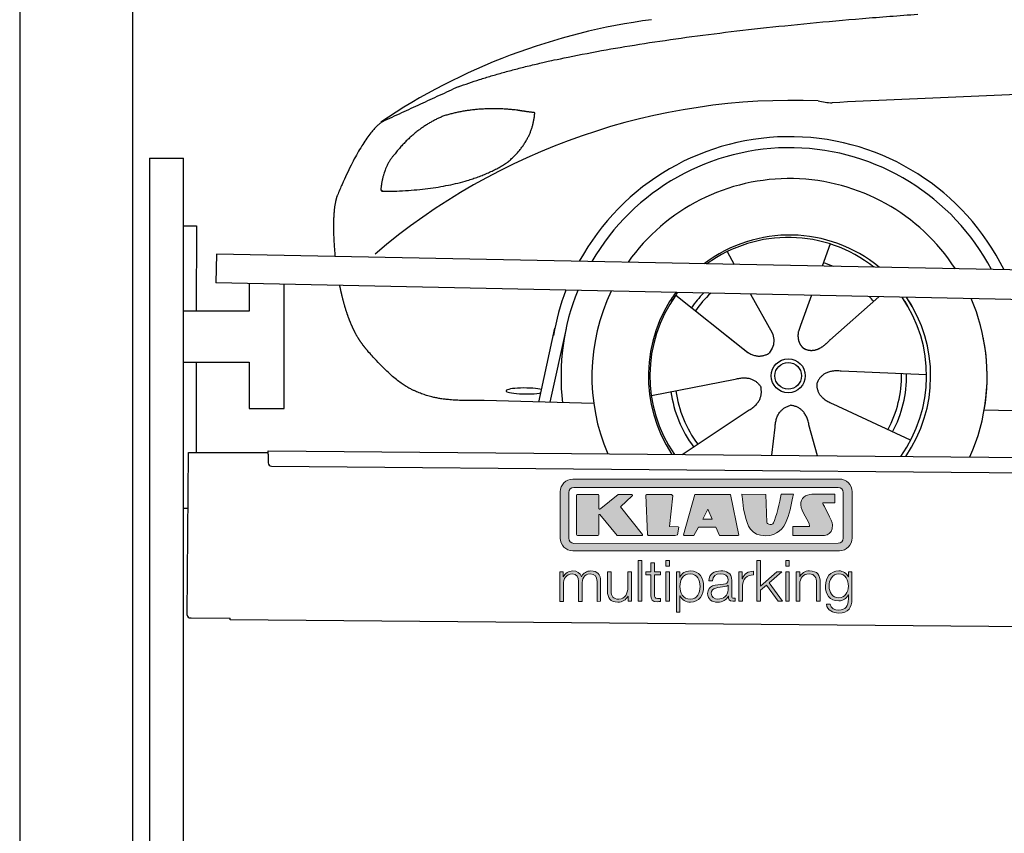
# Model space of a CAD drawing. Header units: millimetres. Extents: x -411 to 6777, y 0 to 6927.
# Tile 2 of 6: x 0 to 1744, y 4117 to 5557. Entities that reach past the tile are written whole.
import ezdxf

# ---------------------------------------------------------------- set-up
doc = ezdxf.new("R2010")
doc.units = ezdxf.units.MM
for name, color, linetype, lineweight in [('car', 10, 'Continuous', 25), ('Gebäude', 7, 'Continuous', 25), ('Logo', 7, 'Continuous', 25), ('Plattform', 7, 'Continuous', 25), ('Ständer hinten', 7, 'Continuous', 25)]:
    doc.layers.add(name, color=color, linetype=linetype, lineweight=lineweight)

# ---------------------------------------------------------------- blocks, each defined once
blk = doc.blocks.new('Car')
at = {"layer": 'car'}
for p, q in [((1387.8, 5172.9), (1373.9, 5133.4)), ((1205.6, 5157.5), (1218.3, 5135.1)), ((1115.3, 5079.5), (1234.9, 4986.6)), ((1247.9, 5082.9), (1286.5, 5014.6)), ((1355.6, 5081.6), (1336.7, 5027.7)), ((1474.8, 5080.2), (1388.7, 5002.7)), ((1336.7, 5027.7), (1333, 5017.3)), ((874.8, 4888.2), (902, 5019.1)), ((921.6, 5018.9), (894.3, 4887.9)), ((1197.4, 5015.7), (1244, 4979.5)), ((1560.8, 4942.7), (1409.5, 4947.7)), ((1073.7, 4901.5), (1222, 4931.8)), ((971.8, 4886.5), (777.5, 4889.9)), ((1533.6, 4826.5), (1395.8, 4889.2)), ((1129.1, 4797.7), (1245.3, 4876.5)), ((1663.4, 4881.6), (3712.4, 4847)), ((1287.8, 4797.8), (1293.4, 4847.4)), ((1369, 4797.8), (1353.3, 4852.4))]:
    blk.add_line(p, q, dxfattribs=at)
for radius in [30.1, 23.6]:
    blk.add_circle((1315.8, 4938.7), radius, dxfattribs=at)
for centre, radius, start, end in [((1224.9, 4455.6), 1122.3, 98.0395, 124.4377), ((1329.5, 4285.2), 1141.2, 88.2487, 130.916), ((1390.8, 5540.2), 117.4, 256.9855, 269.1884), ((1318, 4937.9), 424.2, 26.9197, 151.8432), ((1318, 4937.9), 404.6, 28.3768, 150.3862), ((1318, 4937.9), 350, 33.4585, 145.3045), ((1318, 4937.9), 250, 51.0494, 127.7135), ((1315.8, 4938.7), 245, 52.2371, 126.5259), ((1315.8, 4938.7), 209.6, 68.0621, 73.3995), ((1318, 4937.9), 424.2, 159.4632, 170.7471), ((1318, 4937.9), 404.6, 158.4572, 187.1619), ((1318, 4937.9), 350, 155.0104, 203.6179), ((1318, 4937.9), 350, 155.0104, 157.8717), ((1318, 4937.9), 250, 144.1237, 214.1037), ((1315.8, 4938.7), 245, 144.9266, 215.1376), ((1318, 4937.9), 250, 144.1237, 148.496), ((1315.8, 4938.7), 245, 143.5289, 148.0172), ((1315.8, 4938.7), 209.6, 136.2024, 145.3995), ((1315.8, 4938.7), 200.6, 133.7482, 145.5463), ((1315.8, 4938.7), 200.6, 41.6402, 44.9032), ((1315.8, 4938.7), 245, 30.7457, 35.1225), ((1315.8, 4938.7), 245, 324.9119, 35.1225), ((1318, 4937.9), 250, 30.267, 34.5277), ((1318, 4937.9), 250, 325.9458, 34.5277), ((1318, 4937.9), 350, 350.7505, 23.641), ((1318, 4937.9), 350, 336.4317, 11.924), ((1315.8, 4938.7), 200.6, 332.1152, 1.5463), ((1315.8, 4938.7), 209.6, 332.262, 1.3995), ((1315.8, 4938.7), 209.6, 188.262, 217.3995), ((1315.8, 4938.7), 200.6, 188.1152, 217.5463)]:
    blk.add_arc(centre, radius, start, end, dxfattribs=at)
blk.add_ellipse((850.1, 4907.6), major_axis=(33.6, 0), ratio=0.157274, start_param=0.513473, end_param=5.704241, dxfattribs=at)
for points, degree in [([(726.8, 5445), (962.6, 5533.8), (1539.1, 5581)], 2), ([(4697.8, 5537), (3821.2, 5557.3), (1389.1, 5422.9)], 2), ([(726.8, 5445), (593.1, 5381.9)], 1), ([(830.1, 5404.7), (762.4, 5411.8), (703.2, 5393.8)], 2), ([(703.2, 5393.8), (651.1, 5372.6), (613.5, 5322.3)], 2), ([(813.8, 5311.1), (859.4, 5348.5), (862.7, 5400.4)], 2), ([(862.7, 5400.4), (844.9, 5402.3), (830.1, 5404.7)], 2), ([(593.1, 5381.9), (558.7, 5358.8), (514.6, 5251.3)], 2), ([(613.5, 5322.3), (595.4, 5302.3), (591.1, 5261)], 2), ([(592.4, 5258.7), (737.1, 5260.6), (813.8, 5311.1)], 2), ([(514.6, 5251.3), (508.3, 5235.4), (506.5, 5206.9), (507.8, 5174.5), (511.5, 5142.7)], 4), ([(591.1, 5261), (594.4, 5260.8), (592.4, 5258.7)], 2), ([(1234.9, 4986.6), (1258.4, 4964.9), (1281.5, 4978.4)], 2), ([(1222, 4931.8), (1252.7, 4940.8), (1267.5, 4918.4)], 2), ([(1409.5, 4947.7), (1377.7, 4951.4), (1366.9, 4926.8)], 2), ([(1245.3, 4876.5), (1273.2, 4892.1), (1267.5, 4918.4)], 2), ([(1395.8, 4889.2), (1365.7, 4900), (1366.9, 4926.8)], 2), ([(1293.4, 4847.4), (1294.4, 4879.3), (1320.3, 4886.5)], 2), ([(1353.3, 4852.4), (1347, 4883.8), (1320.3, 4886.5)], 2)]:
    blk.add_open_spline(points, degree=degree, dxfattribs=at)
for points, degree, knots in [([(519.7, 5091.4), (520.6, 5087.2), (521.6, 5083), (522.5, 5078.8), (523.5, 5074.8), (527.2, 5060), (531.3, 5046.4), (535.8, 5033.9), (540.8, 5022.7)], 4, [0.4914944, 0.4914944, 0.4914944, 0.4914944, 0.4914944, 0.5422469, 0.5422469, 0.5422469, 0.5422469, 0.728655, 0.728655, 0.728655, 0.728655, 0.728655]), ([(540.4, 5023.4), (541.8, 5020.2), (543.3, 5017.1), (544.7, 5014.1), (546.2, 5011.3), (551.9, 5000.2), (558, 4990.9), (564.3, 4983), (570.9, 4975.6)], 4, [0.7288005, 0.7288005, 0.7288005, 0.7288005, 0.7288005, 0.7843928, 0.7843928, 0.7843928, 0.7843928, 1, 1, 1, 1, 1]), ([(1286.5, 5014.6), (1288.2, 5010.5), (1289.2, 5006.5), (1289.5, 5002.7), (1290.2, 4994.1), (1287.6, 4986), (1281.5, 4978.4)], 3, [0.2167758, 0.2167758, 0.2167758, 0.2167758, 0.4600873, 0.4600873, 0.4600873, 1, 1, 1, 1]), ([(1333, 5017.3), (1332.4, 5014.2), (1332.2, 5011.1), (1332.3, 5008.2), (1332.7, 5005.4), (1333.5, 4999.6), (1335.5, 4994.3), (1339.1, 4989.8), (1344, 4986.8)], 4, [0.3191838, 0.3191838, 0.3191838, 0.3191838, 0.3191838, 0.5438253, 0.5438253, 0.5438253, 0.5438253, 1, 1, 1, 1, 1]), ([(1388.7, 5002.7), (1388.7, 5002.7), (1388.7, 5002.7), (1388.7, 5002.7), (1388.7, 5002.7), (1379.7, 4992.8), (1369.1, 4982.8), (1354.9, 4980.3), (1344, 4986.8)], 4, [-0.000003, -0.000003, -0.000003, -0.000003, -0.000003, 0, 0, 0, 0, 1, 1, 1, 1, 1]), ([(777.5, 4889.9), (752.8, 4890.4), (697.2, 4886.3), (661, 4899.9), (617.2, 4924.6), (570.9, 4975.6)], 4, [0, 0, 0, 0, 0, 0.597866, 1, 1, 1, 1, 1])]:
    blk.add_open_spline(points, degree=degree, knots=knots, dxfattribs=at)
blk = doc.blocks.new('KLAUS')
at = {"layer": 'Logo'}
h = blk.add_hatch(color=8, dxfattribs=at)
h.dxf.hatch_style = 2
edge = h.paths.add_edge_path()
edge.add_spline(control_points=[(3.6, 29.09), (2.88, 29.09), (2.3, 28.51), (2.3, 27.8), (2.3, 27.8), (2.3, 16.11), (2.3, 16.11), (2.3, 15.39), (2.88, 14.81), (3.6, 14.81), (3.6, 14.81), (71.16, 14.81), (71.16, 14.81), (71.88, 14.81), (72.46, 15.39), (72.46, 16.11), (72.46, 16.11), (72.46, 27.8), (72.46, 27.8), (72.46, 28.51), (71.88, 29.09), (71.16, 29.09), (71.16, 29.09), (3.6, 29.09), (3.6, 29.09), (3.6, 29.09), (3.6, 29.09), (3.6, 29.09)], knot_values=[0, 0, 0, 0, 1, 1, 1, 2, 2, 2, 3, 3, 3, 4, 4, 4, 5, 5, 5, 6, 6, 6, 7, 7, 7, 8, 8, 8, 9, 9, 9, 9], degree=3, periodic=0)
edge = h.paths.add_edge_path()
edge.add_spline(control_points=[(3.35, 31.23), (3.35, 31.23), (71.47, 31.23), (71.47, 31.23), (73.26, 31.23), (74.71, 29.77), (74.71, 27.99), (74.71, 27.99), (74.71, 16.17), (74.71, 16.17), (74.71, 14.38), (73.26, 12.93), (71.47, 12.93), (71.47, 12.93), (3.35, 12.93), (3.35, 12.93), (1.56, 12.93), (0.11, 14.38), (0.11, 16.17), (0.11, 16.17), (0.11, 27.99), (0.11, 27.99), (0.11, 29.77), (1.56, 31.23), (3.35, 31.23), (3.35, 31.23), (3.35, 31.23), (3.35, 31.23)], knot_values=[0, 0, 0, 0, 1, 1, 1, 2, 2, 2, 3, 3, 3, 4, 4, 4, 5, 5, 5, 6, 6, 6, 7, 7, 7, 8, 8, 8, 9, 9, 9, 9], degree=3, periodic=0)
h = blk.add_hatch(color=8, dxfattribs=at)
h.dxf.hatch_style = 2
edge = h.paths.add_edge_path()
edge.add_spline(control_points=[(4.5, 27.33), (4.5, 27.33), (9.7, 27.33), (9.7, 27.33), (9.84, 27.33), (9.96, 27.22), (9.96, 27.08), (9.96, 27.08), (9.96, 23.69), (9.96, 23.69), (9.96, 23.69), (9.94, 23.64), (10.04, 23.59), (10.14, 23.53), (10.2, 23.57), (10.2, 23.57), (10.2, 23.57), (10.51, 23.75), (10.51, 23.75), (10.51, 23.75), (14.94, 27.33), (14.94, 27.33), (14.94, 27.33), (18.41, 27.33), (18.41, 27.33), (18.41, 27.33), (18.49, 27.33), (18.56, 27.2), (18.65, 27.04), (18.53, 26.91), (18.53, 26.91), (18.53, 26.91), (15.49, 24.11), (15.49, 24.11), (15.49, 24.11), (21.14, 17.06), (21.14, 17.06), (21.14, 17.06), (21.13, 16.91), (21.13, 16.91), (21.08, 16.84), (20.99, 16.82), (20.99, 16.82), (20.99, 16.82), (14.7, 16.82), (14.7, 16.82), (14.7, 16.82), (10.26, 22.17), (10.26, 22.17), (10.26, 22.17), (10.19, 22.24), (10.08, 22.21), (9.97, 22.18), (9.96, 22.11), (9.96, 22.11), (9.96, 22.11), (9.96, 17.08), (9.96, 17.08), (9.96, 16.94), (9.84, 16.82), (9.7, 16.82), (9.7, 16.82), (4.5, 16.82), (4.5, 16.82), (4.36, 16.82), (4.25, 16.94), (4.25, 17.08), (4.25, 17.08), (4.25, 27.08), (4.25, 27.08), (4.25, 27.22), (4.36, 27.33), (4.5, 27.33), (4.5, 27.33), (4.5, 27.33), (4.5, 27.33)], knot_values=[0, 0, 0, 0, 1, 1, 1, 2, 2, 2, 3, 3, 3, 4, 4, 4, 5, 5, 5, 6, 6, 6, 7, 7, 7, 8, 8, 8, 9, 9, 9, 10, 10, 10, 11, 11, 11, 12, 12, 12, 13, 13, 13, 14, 14, 14, 15, 15, 15, 16, 16, 16, 17, 17, 17, 18, 18, 18, 19, 19, 19, 20, 20, 20, 21, 21, 21, 22, 22, 22, 23, 23, 23, 24, 24, 24, 25, 25, 25, 25], degree=3, periodic=0)
h = blk.add_hatch(color=8, dxfattribs=at)
h.dxf.hatch_style = 2
h.paths.add_polyline_path([(22.42, 17.06), (21.97, 27.15), (22.24, 27.33), (28.55, 27.33), (28.86, 26.97), (28.01, 19.08), (30.26, 19.07), (30.44, 18.95), (30.08, 16.95), (29.49, 16.82), (22.6, 16.82)])
h = blk.add_hatch(color=8, dxfattribs=at)
h.paths.add_polyline_path([(36.52, 21.01), (38.93, 21.01), (37.87, 23.57)])
h.paths.add_polyline_path([(34.52, 27.33), (43.65, 27.33), (45.76, 16.94), (45.57, 16.82), (40.83, 16.82), (39.89, 18.95), (35.42, 18.95), (34.27, 16.82), (31.78, 16.82), (31.66, 17)])
h = blk.add_hatch(color=8, dxfattribs=at)
h.dxf.hatch_style = 2
edge = h.paths.add_edge_path()
edge.add_spline(control_points=[(52.69, 27.32), (52.69, 27.32), (52.88, 20.14), (52.88, 20.14), (53.01, 19.89), (53.2, 19.77), (53.43, 19.71), (53.91, 19.59), (54.43, 19.57), (54.64, 20.03), (55.23, 21.34), (56.27, 25.45), (56.6, 27.33), (56.6, 27.33), (59.77, 27.33), (59.77, 27.33), (58.77, 23.9), (58.56, 16.82), (52.63, 16.76), (48.72, 16.72), (48.01, 19.35), (47.27, 22.24), (46.89, 23.68), (46.54, 27.33), (46.54, 27.33), (46.54, 27.33), (52.69, 27.32), (52.69, 27.32), (52.69, 27.32), (52.69, 27.32), (52.69, 27.32)], knot_values=[0, 0, 0, 0, 1, 1, 1, 2, 2, 2, 3, 3, 3, 4, 4, 4, 5, 5, 5, 6, 6, 6, 7, 7, 7, 8, 8, 8, 9, 9, 9, 10, 10, 10, 10], degree=3, periodic=0)
h = blk.add_hatch(color=8, dxfattribs=at)
h.dxf.hatch_style = 2
edge = h.paths.add_edge_path()
edge.add_spline(control_points=[(64.46, 27.33), (64.46, 27.33), (70.31, 27.33), (70.31, 27.33), (70.31, 26.52), (70.31, 26.02), (70.31, 25.12), (70.31, 25.12), (67.3, 25.12), (67.3, 25.12), (67.24, 25.04), (67.25, 25.11), (67.25, 24.91), (67.25, 24.88), (69.73, 20.38), (69.73, 19.57), (69.73, 16.4), (67.22, 16.81), (65.9, 16.82), (65.9, 16.82), (59.59, 16.82), (59.59, 16.82), (59.59, 17.76), (59.59, 18.23), (59.59, 19.14), (59.59, 19.14), (63.75, 19.14), (63.75, 19.14), (63.82, 19.22), (63.81, 19.11), (63.81, 19.31), (63.81, 20.32), (61.58, 23.06), (61.58, 24.63), (61.58, 26.33), (62.83, 27.34), (64.46, 27.33), (64.46, 27.33), (64.46, 27.33), (64.46, 27.33)], knot_values=[0, 0, 0, 0, 1, 1, 1, 2, 2, 2, 3, 3, 3, 4, 4, 4, 5, 5, 5, 6, 6, 6, 7, 7, 7, 8, 8, 8, 9, 9, 9, 10, 10, 10, 11, 11, 11, 12, 12, 12, 13, 13, 13, 13], degree=3, periodic=0)
h = blk.add_hatch(color=30, dxfattribs=at)
h.dxf.hatch_style = 2
h.paths.add_polyline_path([(20.07, 0), (20.99, 0), (20.99, 10.45), (20.07, 10.45)])
h = blk.add_hatch(color=30, dxfattribs=at)
h.paths.add_polyline_path([(27.1, 0), (28.03, 0), (28.03, 7.55), (27.1, 7.55)])
h.paths.add_polyline_path([(27.1, 8.98), (28.03, 8.98), (28.03, 10.45), (27.1, 10.45)])
h = blk.add_hatch(color=30, dxfattribs=at)
h.dxf.hatch_style = 2
h.paths.add_polyline_path([(50.4, 0), (51.32, 0), (51.32, 2.87), (52.82, 4.11), (55.8, 0), (56.96, 0), (53.52, 4.76), (56.74, 7.55), (55.51, 7.55), (51.32, 3.89), (51.32, 10.45), (50.4, 10.45)])
h = blk.add_hatch(color=30, dxfattribs=at)
h.paths.add_polyline_path([(57.74, 0), (58.66, 0), (58.66, 7.55), (57.74, 7.55)])
h.paths.add_polyline_path([(57.74, 8.98), (58.66, 8.98), (58.66, 10.45), (57.74, 10.45)])
h = blk.add_hatch(color=30, dxfattribs=at)
h.dxf.hatch_style = 2
edge = h.paths.add_edge_path()
edge.add_spline(control_points=[(0, 0), (0, 0), (0.92, 0), (0.92, 0), (0.92, 0), (0.92, 4.22), (0.92, 4.22), (0.94, 5.8), (1.58, 7), (3.18, 7), (4.35, 7), (4.77, 6.15), (4.76, 5.12), (4.76, 5.12), (4.76, 0), (4.76, 0), (4.76, 0), (5.68, 0), (5.68, 0), (5.68, 0), (5.68, 4.27), (5.68, 4.27), (5.68, 5.68), (6.14, 7), (7.73, 7), (9.05, 7), (9.52, 6.32), (9.52, 5.08), (9.52, 5.08), (9.52, 0), (9.52, 0), (9.52, 0), (10.44, 0), (10.44, 0), (10.44, 0), (10.44, 5.12), (10.44, 5.12), (10.44, 6.91), (9.59, 7.77), (7.94, 7.77), (6.94, 7.77), (5.99, 7.29), (5.54, 6.3), (5.26, 7.29), (4.36, 7.77), (3.37, 7.77), (2.17, 7.77), (1.38, 7.19), (0.89, 6.28), (0.89, 6.28), (0.85, 6.28), (0.85, 6.28), (0.85, 6.28), (0.85, 7.55), (0.85, 7.55), (0.85, 7.55), (0, 7.55), (0, 7.55), (0, 7.55), (0, 0), (0, 0), (0, 0), (0, 0), (0, 0)], knot_values=[0, 0, 0, 0, 1, 1, 1, 2, 2, 2, 3, 3, 3, 4, 4, 4, 5, 5, 5, 6, 6, 6, 7, 7, 7, 8, 8, 8, 9, 9, 9, 10, 10, 10, 11, 11, 11, 12, 12, 12, 13, 13, 13, 14, 14, 14, 15, 15, 15, 16, 16, 16, 17, 17, 17, 18, 18, 18, 19, 19, 19, 20, 20, 20, 21, 21, 21, 21], degree=3, periodic=0)
h = blk.add_hatch(color=30, dxfattribs=at)
h.dxf.hatch_style = 2
edge = h.paths.add_edge_path()
edge.add_spline(control_points=[(18.31, 7.55), (18.31, 7.55), (17.39, 7.55), (17.39, 7.55), (17.39, 7.55), (17.39, 3.59), (17.39, 3.59), (17.39, 2.05), (16.7, 0.56), (15.12, 0.56), (13.66, 0.56), (13.15, 1.27), (13.1, 2.64), (13.1, 2.64), (13.1, 7.55), (13.1, 7.55), (13.1, 7.55), (12.18, 7.55), (12.18, 7.55), (12.18, 7.55), (12.18, 2.65), (12.18, 2.65), (12.18, 0.89), (12.93, -0.22), (14.83, -0.22), (15.96, -0.22), (16.95, 0.35), (17.44, 1.36), (17.44, 1.36), (17.47, 1.36), (17.47, 1.36), (17.47, 1.36), (17.47, 0), (17.47, 0), (17.47, 0), (18.31, 0), (18.31, 0), (18.31, 0), (18.31, 7.55), (18.31, 7.55), (18.31, 7.55), (18.31, 7.55), (18.31, 7.55)], knot_values=[0, 0, 0, 0, 1, 1, 1, 2, 2, 2, 3, 3, 3, 4, 4, 4, 5, 5, 5, 6, 6, 6, 7, 7, 7, 8, 8, 8, 9, 9, 9, 10, 10, 10, 11, 11, 11, 12, 12, 12, 13, 13, 13, 14, 14, 14, 14], degree=3, periodic=0)
h = blk.add_hatch(color=30, dxfattribs=at)
h.dxf.hatch_style = 2
edge = h.paths.add_edge_path()
edge.add_spline(control_points=[(24.22, 9.82), (24.22, 9.82), (23.3, 9.82), (23.3, 9.82), (23.3, 9.82), (23.3, 7.55), (23.3, 7.55), (23.3, 7.55), (21.98, 7.55), (21.98, 7.55), (21.98, 7.55), (21.98, 6.78), (21.98, 6.78), (21.98, 6.78), (23.3, 6.78), (23.3, 6.78), (23.3, 6.78), (23.3, 1.61), (23.3, 1.61), (23.28, 0.32), (23.71, -0.09), (24.94, -0.09), (25.22, -0.09), (25.48, -0.06), (25.76, -0.06), (25.76, -0.06), (25.76, 0.73), (25.76, 0.73), (25.5, 0.7), (25.23, 0.69), (24.97, 0.69), (24.31, 0.73), (24.22, 1.08), (24.22, 1.68), (24.22, 1.68), (24.22, 6.78), (24.22, 6.78), (24.22, 6.78), (25.76, 6.78), (25.76, 6.78), (25.76, 6.78), (25.76, 7.55), (25.76, 7.55), (25.76, 7.55), (24.22, 7.55), (24.22, 7.55), (24.22, 7.55), (24.22, 9.82), (24.22, 9.82), (24.22, 9.82), (24.22, 9.82), (24.22, 9.82)], knot_values=[0, 0, 0, 0, 1, 1, 1, 2, 2, 2, 3, 3, 3, 4, 4, 4, 5, 5, 5, 6, 6, 6, 7, 7, 7, 8, 8, 8, 9, 9, 9, 10, 10, 10, 11, 11, 11, 12, 12, 12, 13, 13, 13, 14, 14, 14, 15, 15, 15, 16, 16, 16, 17, 17, 17, 17], degree=3, periodic=0)
h = blk.add_hatch(color=30, dxfattribs=at)
edge = h.paths.add_edge_path()
edge.add_spline(control_points=[(35.84, 3.78), (35.84, 2.21), (35.12, 0.56), (33.37, 0.56), (31.4, 0.56), (30.72, 2.21), (30.72, 3.78), (30.72, 5.49), (31.33, 7), (33.37, 7), (35.12, 7), (35.84, 5.34), (35.84, 3.78), (35.84, 3.78), (35.84, 3.78), (35.84, 3.78)], knot_values=[0, 0, 0, 0, 1, 1, 1, 2, 2, 2, 3, 3, 3, 4, 4, 4, 5, 5, 5, 5], degree=3, periodic=0)
edge = h.paths.add_edge_path()
edge.add_spline(control_points=[(29.79, -2.8), (29.79, -2.8), (30.72, -2.8), (30.72, -2.8), (30.72, -2.8), (30.72, 1.43), (30.72, 1.43), (30.72, 1.43), (30.74, 1.43), (30.74, 1.43), (31.14, 0.35), (32.24, -0.22), (33.37, -0.22), (35.66, -0.22), (36.76, 1.64), (36.76, 3.78), (36.76, 5.91), (35.66, 7.77), (33.37, 7.77), (32.15, 7.77), (31.1, 7.14), (30.67, 6.12), (30.67, 6.12), (30.64, 6.12), (30.64, 6.12), (30.64, 6.12), (30.64, 7.55), (30.64, 7.55), (30.64, 7.55), (29.79, 7.55), (29.79, 7.55), (29.79, 7.55), (29.79, -2.8), (29.79, -2.8), (29.79, -2.8), (29.79, -2.8), (29.79, -2.8)], knot_values=[0, 0, 0, 0, 1, 1, 1, 2, 2, 2, 3, 3, 3, 4, 4, 4, 5, 5, 5, 6, 6, 6, 7, 7, 7, 8, 8, 8, 9, 9, 9, 10, 10, 10, 11, 11, 11, 12, 12, 12, 12], degree=3, periodic=0)
h = blk.add_hatch(color=30, dxfattribs=at)
edge = h.paths.add_edge_path()
edge.add_spline(control_points=[(43.03, 2.93), (43.04, 1.45), (41.8, 0.56), (40.39, 0.56), (39.53, 0.56), (38.71, 1.13), (38.71, 2.05), (38.71, 3.53), (40.66, 3.51), (42.22, 3.79), (42.47, 3.84), (42.88, 3.91), (43, 4.13), (43, 4.13), (43.03, 4.13), (43.03, 4.13), (43.03, 4.13), (43.03, 2.93), (43.03, 2.93), (43.03, 2.93), (43.03, 2.93), (43.03, 2.93)], knot_values=[0, 0, 0, 0, 1, 1, 1, 2, 2, 2, 3, 3, 3, 4, 4, 4, 5, 5, 5, 6, 6, 6, 7, 7, 7, 7], degree=3, periodic=0)
edge = h.paths.add_edge_path()
edge.add_spline(control_points=[(39.03, 5.24), (39.06, 6.47), (39.91, 7), (41.05, 7), (42.14, 7), (43.03, 6.69), (43.03, 5.45), (43.03, 4.61), (42.6, 4.51), (41.84, 4.42), (39.85, 4.19), (37.79, 4.11), (37.79, 1.99), (37.79, 0.47), (38.93, -0.22), (40.32, -0.22), (41.77, -0.22), (42.43, 0.34), (43.07, 1.32), (43.07, 1.32), (43.1, 1.32), (43.1, 1.32), (43.1, 0.53), (43.25, 0), (44.19, 0), (44.43, 0), (44.58, 0.01), (44.79, 0.06), (44.79, 0.06), (44.79, 0.83), (44.79, 0.83), (44.71, 0.81), (44.6, 0.78), (44.49, 0.78), (44.13, 0.78), (43.95, 0.98), (43.95, 1.33), (43.95, 1.33), (43.95, 5.34), (43.95, 5.34), (43.95, 7.36), (42.5, 7.77), (41.17, 7.77), (39.44, 7.77), (38.2, 7.01), (38.11, 5.24), (38.11, 5.24), (39.03, 5.24), (39.03, 5.24), (39.03, 5.24), (39.03, 5.24), (39.03, 5.24)], knot_values=[0, 0, 0, 0, 1, 1, 1, 2, 2, 2, 3, 3, 3, 4, 4, 4, 5, 5, 5, 6, 6, 6, 7, 7, 7, 8, 8, 8, 9, 9, 9, 10, 10, 10, 11, 11, 11, 12, 12, 12, 13, 13, 13, 14, 14, 14, 15, 15, 15, 16, 16, 16, 17, 17, 17, 17], degree=3, periodic=0)
h = blk.add_hatch(color=30, dxfattribs=at)
h.dxf.hatch_style = 2
edge = h.paths.add_edge_path()
edge.add_spline(control_points=[(45.79, 0), (45.79, 0), (46.71, 0), (46.71, 0), (46.71, 0), (46.71, 4.03), (46.71, 4.03), (46.71, 5.59), (47.85, 6.82), (49.52, 6.73), (49.52, 6.73), (49.52, 7.66), (49.52, 7.66), (48.16, 7.72), (47.14, 7), (46.67, 5.78), (46.67, 5.78), (46.64, 5.78), (46.64, 5.78), (46.64, 5.78), (46.64, 7.55), (46.64, 7.55), (46.64, 7.55), (45.79, 7.55), (45.79, 7.55), (45.79, 7.55), (45.79, 0), (45.79, 0), (45.79, 0), (45.79, 0), (45.79, 0)], knot_values=[0, 0, 0, 0, 1, 1, 1, 2, 2, 2, 3, 3, 3, 4, 4, 4, 5, 5, 5, 6, 6, 6, 7, 7, 7, 8, 8, 8, 9, 9, 9, 10, 10, 10, 10], degree=3, periodic=0)
h = blk.add_hatch(color=30, dxfattribs=at)
h.dxf.hatch_style = 2
edge = h.paths.add_edge_path()
edge.add_spline(control_points=[(60.41, 0), (60.41, 0), (61.33, 0), (61.33, 0), (61.33, 0), (61.33, 4.41), (61.33, 4.41), (61.36, 5.89), (62.24, 7), (63.7, 7), (65.2, 7), (65.62, 6.02), (65.62, 4.71), (65.62, 4.71), (65.62, 0), (65.62, 0), (65.62, 0), (66.54, 0), (66.54, 0), (66.54, 0), (66.54, 4.86), (66.54, 4.86), (66.54, 6.66), (65.9, 7.77), (63.78, 7.77), (62.71, 7.77), (61.7, 7.16), (61.36, 6.25), (61.36, 6.25), (61.33, 6.25), (61.33, 6.25), (61.33, 6.25), (61.33, 7.55), (61.33, 7.55), (61.33, 7.55), (60.41, 7.55), (60.41, 7.55), (60.41, 7.55), (60.41, 0), (60.41, 0), (60.41, 0), (60.41, 0), (60.41, 0)], knot_values=[0, 0, 0, 0, 1, 1, 1, 2, 2, 2, 3, 3, 3, 4, 4, 4, 5, 5, 5, 6, 6, 6, 7, 7, 7, 8, 8, 8, 9, 9, 9, 10, 10, 10, 11, 11, 11, 12, 12, 12, 13, 13, 13, 14, 14, 14, 14], degree=3, periodic=0)
h = blk.add_hatch(color=30, dxfattribs=at)
edge = h.paths.add_edge_path()
edge.add_spline(control_points=[(71.32, 0.86), (69.62, 0.86), (68.83, 2.34), (68.83, 3.86), (68.83, 5.43), (69.56, 7), (71.32, 7), (73.06, 7), (73.75, 5.34), (73.75, 3.86), (73.75, 2.33), (72.91, 0.86), (71.32, 0.86), (71.32, 0.86), (71.32, 0.86), (71.32, 0.86)], knot_values=[0, 0, 0, 0, 1, 1, 1, 2, 2, 2, 3, 3, 3, 4, 4, 4, 5, 5, 5, 5], degree=3, periodic=0)
edge = h.paths.add_edge_path()
edge.add_spline(control_points=[(74.67, 7.55), (74.67, 7.55), (73.75, 7.55), (73.75, 7.55), (73.75, 7.55), (73.75, 6.25), (73.75, 6.25), (73.75, 6.25), (73.72, 6.25), (73.72, 6.25), (73.35, 7.09), (72.41, 7.77), (71.32, 7.77), (69.13, 7.77), (67.9, 6.05), (67.9, 3.97), (67.9, 1.82), (68.9, 0.09), (71.32, 0.09), (72.4, 0.09), (73.29, 0.72), (73.72, 1.64), (73.72, 1.64), (73.75, 1.64), (73.75, 1.64), (73.75, 1.64), (73.75, 0.61), (73.75, 0.61), (73.75, -1.23), (73.01, -2.24), (71.32, -2.24), (70.29, -2.24), (69.31, -1.85), (69.1, -0.73), (69.1, -0.73), (68.18, -0.73), (68.18, -0.73), (68.31, -2.34), (69.81, -3.02), (71.32, -3.02), (73.79, -3.02), (74.65, -1.64), (74.67, 0.61), (74.67, 0.61), (74.67, 7.55), (74.67, 7.55), (74.67, 7.55), (74.67, 7.55), (74.67, 7.55)], knot_values=[0, 0, 0, 0, 1, 1, 1, 2, 2, 2, 3, 3, 3, 4, 4, 4, 5, 5, 5, 6, 6, 6, 7, 7, 7, 8, 8, 8, 9, 9, 9, 10, 10, 10, 11, 11, 11, 12, 12, 12, 13, 13, 13, 14, 14, 14, 15, 15, 15, 16, 16, 16, 16], degree=3, periodic=0)
at = {"layer": 'Logo', "lineweight": 0}
for points in [[(22.42, 17.06), (21.97, 27.15), (22.24, 27.33), (28.55, 27.33), (28.86, 26.97), (28.01, 19.08), (30.26, 19.07), (30.44, 18.95), (30.08, 16.95), (29.49, 16.82), (22.6, 16.82), (22.42, 17.06), (22.42, 17.06)], [(34.52, 27.33), (43.65, 27.33), (45.76, 16.94), (45.57, 16.82), (40.83, 16.82), (39.89, 18.95), (35.42, 18.95), (34.27, 16.82), (31.78, 16.82), (31.66, 17), (34.52, 27.33), (34.52, 27.33)], [(36.52, 21.01), (38.93, 21.01), (37.87, 23.57), (36.52, 21.01), (36.52, 21.01)], [(20.07, 0), (20.99, 0), (20.99, 10.45), (20.07, 10.45), (20.07, 0), (20.07, 0)], [(27.1, 8.98), (28.03, 8.98), (28.03, 10.45), (27.1, 10.45), (27.1, 8.98), (27.1, 8.98)], [(50.4, 0), (51.32, 0), (51.32, 2.87), (52.82, 4.11), (55.8, 0), (56.96, 0), (53.52, 4.76), (56.74, 7.55), (55.51, 7.55), (51.32, 3.89), (51.32, 10.45), (50.4, 10.45), (50.4, 0), (50.4, 0)], [(57.74, 8.98), (58.66, 8.98), (58.66, 10.45), (57.74, 10.45), (57.74, 8.98), (57.74, 8.98)], [(27.1, 0), (28.03, 0), (28.03, 7.55), (27.1, 7.55), (27.1, 0), (27.1, 0)], [(57.74, 0), (58.66, 0), (58.66, 7.55), (57.74, 7.55), (57.74, 0), (57.74, 0)]]:
    blk.add_lwpolyline(points, dxfattribs=at)
for points, knots in [([(3.35, 31.23), (3.35, 31.23), (71.47, 31.23), (71.47, 31.23), (73.26, 31.23), (74.71, 29.77), (74.71, 27.99), (74.71, 27.99), (74.71, 16.17), (74.71, 16.17), (74.71, 14.38), (73.26, 12.93), (71.47, 12.93), (71.47, 12.93), (3.35, 12.93), (3.35, 12.93), (1.56, 12.93), (0.11, 14.38), (0.11, 16.17), (0.11, 16.17), (0.11, 27.99), (0.11, 27.99), (0.11, 29.77), (1.56, 31.23), (3.35, 31.23), (3.35, 31.23), (3.35, 31.23), (3.35, 31.23)], [0, 0, 0, 0, 1, 1, 1, 2, 2, 2, 3, 3, 3, 4, 4, 4, 5, 5, 5, 6, 6, 6, 7, 7, 7, 8, 8, 8, 9, 9, 9, 9]), ([(3.6, 29.09), (2.88, 29.09), (2.3, 28.51), (2.3, 27.8), (2.3, 27.8), (2.3, 16.11), (2.3, 16.11), (2.3, 15.39), (2.88, 14.81), (3.6, 14.81), (3.6, 14.81), (71.16, 14.81), (71.16, 14.81), (71.88, 14.81), (72.46, 15.39), (72.46, 16.11), (72.46, 16.11), (72.46, 27.8), (72.46, 27.8), (72.46, 28.51), (71.88, 29.09), (71.16, 29.09), (71.16, 29.09), (3.6, 29.09), (3.6, 29.09), (3.6, 29.09), (3.6, 29.09), (3.6, 29.09)], [0, 0, 0, 0, 1, 1, 1, 2, 2, 2, 3, 3, 3, 4, 4, 4, 5, 5, 5, 6, 6, 6, 7, 7, 7, 8, 8, 8, 9, 9, 9, 9]), ([(4.5, 27.33), (4.5, 27.33), (9.7, 27.33), (9.7, 27.33), (9.84, 27.33), (9.96, 27.22), (9.96, 27.08), (9.96, 27.08), (9.96, 23.69), (9.96, 23.69), (9.96, 23.69), (9.94, 23.64), (10.04, 23.59), (10.14, 23.53), (10.2, 23.57), (10.2, 23.57), (10.2, 23.57), (10.51, 23.75), (10.51, 23.75), (10.51, 23.75), (14.94, 27.33), (14.94, 27.33), (14.94, 27.33), (18.41, 27.33), (18.41, 27.33), (18.41, 27.33), (18.49, 27.33), (18.56, 27.2), (18.65, 27.04), (18.53, 26.91), (18.53, 26.91), (18.53, 26.91), (15.49, 24.11), (15.49, 24.11), (15.49, 24.11), (21.14, 17.06), (21.14, 17.06), (21.14, 17.06), (21.13, 16.91), (21.13, 16.91), (21.08, 16.84), (20.99, 16.82), (20.99, 16.82), (20.99, 16.82), (14.7, 16.82), (14.7, 16.82), (14.7, 16.82), (10.26, 22.17), (10.26, 22.17), (10.26, 22.17), (10.19, 22.24), (10.08, 22.21), (9.97, 22.18), (9.96, 22.11), (9.96, 22.11), (9.96, 22.11), (9.96, 17.08), (9.96, 17.08), (9.96, 16.94), (9.84, 16.82), (9.7, 16.82), (9.7, 16.82), (4.5, 16.82), (4.5, 16.82), (4.36, 16.82), (4.25, 16.94), (4.25, 17.08), (4.25, 17.08), (4.25, 27.08), (4.25, 27.08), (4.25, 27.22), (4.36, 27.33), (4.5, 27.33), (4.5, 27.33), (4.5, 27.33), (4.5, 27.33)], [0, 0, 0, 0, 1, 1, 1, 2, 2, 2, 3, 3, 3, 4, 4, 4, 5, 5, 5, 6, 6, 6, 7, 7, 7, 8, 8, 8, 9, 9, 9, 10, 10, 10, 11, 11, 11, 12, 12, 12, 13, 13, 13, 14, 14, 14, 15, 15, 15, 16, 16, 16, 17, 17, 17, 18, 18, 18, 19, 19, 19, 20, 20, 20, 21, 21, 21, 22, 22, 22, 23, 23, 23, 24, 24, 24, 25, 25, 25, 25]), ([(52.69, 27.32), (52.69, 27.32), (52.88, 20.14), (52.88, 20.14), (53.01, 19.89), (53.2, 19.77), (53.43, 19.71), (53.91, 19.59), (54.43, 19.57), (54.64, 20.03), (55.23, 21.34), (56.27, 25.45), (56.6, 27.33), (56.6, 27.33), (59.77, 27.33), (59.77, 27.33), (58.77, 23.9), (58.56, 16.82), (52.63, 16.76), (48.72, 16.72), (48.01, 19.35), (47.27, 22.24), (46.89, 23.68), (46.54, 27.33), (46.54, 27.33), (46.54, 27.33), (52.69, 27.32), (52.69, 27.32), (52.69, 27.32), (52.69, 27.32), (52.69, 27.32)], [0, 0, 0, 0, 1, 1, 1, 2, 2, 2, 3, 3, 3, 4, 4, 4, 5, 5, 5, 6, 6, 6, 7, 7, 7, 8, 8, 8, 9, 9, 9, 10, 10, 10, 10]), ([(64.46, 27.33), (64.46, 27.33), (70.31, 27.33), (70.31, 27.33), (70.31, 26.52), (70.31, 26.02), (70.31, 25.12), (70.31, 25.12), (67.3, 25.12), (67.3, 25.12), (67.24, 25.04), (67.25, 25.11), (67.25, 24.91), (67.25, 24.88), (69.73, 20.38), (69.73, 19.57), (69.73, 16.4), (67.22, 16.81), (65.9, 16.82), (65.9, 16.82), (59.59, 16.82), (59.59, 16.82), (59.59, 17.76), (59.59, 18.23), (59.59, 19.14), (59.59, 19.14), (63.75, 19.14), (63.75, 19.14), (63.82, 19.22), (63.81, 19.11), (63.81, 19.31), (63.81, 20.32), (61.58, 23.06), (61.58, 24.63), (61.58, 26.33), (62.83, 27.34), (64.46, 27.33), (64.46, 27.33), (64.46, 27.33), (64.46, 27.33)], [0, 0, 0, 0, 1, 1, 1, 2, 2, 2, 3, 3, 3, 4, 4, 4, 5, 5, 5, 6, 6, 6, 7, 7, 7, 8, 8, 8, 9, 9, 9, 10, 10, 10, 11, 11, 11, 12, 12, 12, 13, 13, 13, 13]), ([(0, 0), (0, 0), (0.92, 0), (0.92, 0), (0.92, 0), (0.92, 4.22), (0.92, 4.22), (0.94, 5.8), (1.58, 7), (3.18, 7), (4.35, 7), (4.77, 6.15), (4.76, 5.12), (4.76, 5.12), (4.76, 0), (4.76, 0), (4.76, 0), (5.68, 0), (5.68, 0), (5.68, 0), (5.68, 4.27), (5.68, 4.27), (5.68, 5.68), (6.14, 7), (7.73, 7), (9.05, 7), (9.52, 6.32), (9.52, 5.08), (9.52, 5.08), (9.52, 0), (9.52, 0), (9.52, 0), (10.44, 0), (10.44, 0), (10.44, 0), (10.44, 5.12), (10.44, 5.12), (10.44, 6.91), (9.59, 7.77), (7.94, 7.77), (6.94, 7.77), (5.99, 7.29), (5.54, 6.3), (5.26, 7.29), (4.36, 7.77), (3.37, 7.77), (2.17, 7.77), (1.38, 7.19), (0.89, 6.28), (0.89, 6.28), (0.85, 6.28), (0.85, 6.28), (0.85, 6.28), (0.85, 7.55), (0.85, 7.55), (0.85, 7.55), (0, 7.55), (0, 7.55), (0, 7.55), (0, 0), (0, 0), (0, 0), (0, 0), (0, 0)], [0, 0, 0, 0, 1, 1, 1, 2, 2, 2, 3, 3, 3, 4, 4, 4, 5, 5, 5, 6, 6, 6, 7, 7, 7, 8, 8, 8, 9, 9, 9, 10, 10, 10, 11, 11, 11, 12, 12, 12, 13, 13, 13, 14, 14, 14, 15, 15, 15, 16, 16, 16, 17, 17, 17, 18, 18, 18, 19, 19, 19, 20, 20, 20, 21, 21, 21, 21]), ([(18.31, 7.55), (18.31, 7.55), (17.39, 7.55), (17.39, 7.55), (17.39, 7.55), (17.39, 3.59), (17.39, 3.59), (17.39, 2.05), (16.7, 0.56), (15.12, 0.56), (13.66, 0.56), (13.15, 1.27), (13.1, 2.64), (13.1, 2.64), (13.1, 7.55), (13.1, 7.55), (13.1, 7.55), (12.18, 7.55), (12.18, 7.55), (12.18, 7.55), (12.18, 2.65), (12.18, 2.65), (12.18, 0.89), (12.93, -0.22), (14.83, -0.22), (15.96, -0.22), (16.95, 0.35), (17.44, 1.36), (17.44, 1.36), (17.47, 1.36), (17.47, 1.36), (17.47, 1.36), (17.47, 0), (17.47, 0), (17.47, 0), (18.31, 0), (18.31, 0), (18.31, 0), (18.31, 7.55), (18.31, 7.55), (18.31, 7.55), (18.31, 7.55), (18.31, 7.55)], [0, 0, 0, 0, 1, 1, 1, 2, 2, 2, 3, 3, 3, 4, 4, 4, 5, 5, 5, 6, 6, 6, 7, 7, 7, 8, 8, 8, 9, 9, 9, 10, 10, 10, 11, 11, 11, 12, 12, 12, 13, 13, 13, 14, 14, 14, 14]), ([(24.22, 9.82), (24.22, 9.82), (23.3, 9.82), (23.3, 9.82), (23.3, 9.82), (23.3, 7.55), (23.3, 7.55), (23.3, 7.55), (21.98, 7.55), (21.98, 7.55), (21.98, 7.55), (21.98, 6.78), (21.98, 6.78), (21.98, 6.78), (23.3, 6.78), (23.3, 6.78), (23.3, 6.78), (23.3, 1.61), (23.3, 1.61), (23.28, 0.32), (23.71, -0.09), (24.94, -0.09), (25.22, -0.09), (25.48, -0.06), (25.76, -0.06), (25.76, -0.06), (25.76, 0.73), (25.76, 0.73), (25.5, 0.7), (25.23, 0.69), (24.97, 0.69), (24.31, 0.73), (24.22, 1.08), (24.22, 1.68), (24.22, 1.68), (24.22, 6.78), (24.22, 6.78), (24.22, 6.78), (25.76, 6.78), (25.76, 6.78), (25.76, 6.78), (25.76, 7.55), (25.76, 7.55), (25.76, 7.55), (24.22, 7.55), (24.22, 7.55), (24.22, 7.55), (24.22, 9.82), (24.22, 9.82), (24.22, 9.82), (24.22, 9.82), (24.22, 9.82)], [0, 0, 0, 0, 1, 1, 1, 2, 2, 2, 3, 3, 3, 4, 4, 4, 5, 5, 5, 6, 6, 6, 7, 7, 7, 8, 8, 8, 9, 9, 9, 10, 10, 10, 11, 11, 11, 12, 12, 12, 13, 13, 13, 14, 14, 14, 15, 15, 15, 16, 16, 16, 17, 17, 17, 17]), ([(29.79, -2.8), (29.79, -2.8), (30.72, -2.8), (30.72, -2.8), (30.72, -2.8), (30.72, 1.43), (30.72, 1.43), (30.72, 1.43), (30.74, 1.43), (30.74, 1.43), (31.14, 0.35), (32.24, -0.22), (33.37, -0.22), (35.66, -0.22), (36.76, 1.64), (36.76, 3.78), (36.76, 5.91), (35.66, 7.77), (33.37, 7.77), (32.15, 7.77), (31.1, 7.14), (30.67, 6.12), (30.67, 6.12), (30.64, 6.12), (30.64, 6.12), (30.64, 6.12), (30.64, 7.55), (30.64, 7.55), (30.64, 7.55), (29.79, 7.55), (29.79, 7.55), (29.79, 7.55), (29.79, -2.8), (29.79, -2.8), (29.79, -2.8), (29.79, -2.8), (29.79, -2.8)], [0, 0, 0, 0, 1, 1, 1, 2, 2, 2, 3, 3, 3, 4, 4, 4, 5, 5, 5, 6, 6, 6, 7, 7, 7, 8, 8, 8, 9, 9, 9, 10, 10, 10, 11, 11, 11, 12, 12, 12, 12]), ([(39.03, 5.24), (39.06, 6.47), (39.91, 7), (41.05, 7), (42.14, 7), (43.03, 6.69), (43.03, 5.45), (43.03, 4.61), (42.6, 4.51), (41.84, 4.42), (39.85, 4.19), (37.79, 4.11), (37.79, 1.99), (37.79, 0.47), (38.93, -0.22), (40.32, -0.22), (41.77, -0.22), (42.43, 0.34), (43.07, 1.32), (43.07, 1.32), (43.1, 1.32), (43.1, 1.32), (43.1, 0.53), (43.25, 0), (44.19, 0), (44.43, 0), (44.58, 0.01), (44.79, 0.06), (44.79, 0.06), (44.79, 0.83), (44.79, 0.83), (44.71, 0.81), (44.6, 0.78), (44.49, 0.78), (44.13, 0.78), (43.95, 0.98), (43.95, 1.33), (43.95, 1.33), (43.95, 5.34), (43.95, 5.34), (43.95, 7.36), (42.5, 7.77), (41.17, 7.77), (39.44, 7.77), (38.2, 7.01), (38.11, 5.24), (38.11, 5.24), (39.03, 5.24), (39.03, 5.24), (39.03, 5.24), (39.03, 5.24), (39.03, 5.24)], [0, 0, 0, 0, 1, 1, 1, 2, 2, 2, 3, 3, 3, 4, 4, 4, 5, 5, 5, 6, 6, 6, 7, 7, 7, 8, 8, 8, 9, 9, 9, 10, 10, 10, 11, 11, 11, 12, 12, 12, 13, 13, 13, 14, 14, 14, 15, 15, 15, 16, 16, 16, 17, 17, 17, 17]), ([(45.79, 0), (45.79, 0), (46.71, 0), (46.71, 0), (46.71, 0), (46.71, 4.03), (46.71, 4.03), (46.71, 5.59), (47.85, 6.82), (49.52, 6.73), (49.52, 6.73), (49.52, 7.66), (49.52, 7.66), (48.16, 7.72), (47.14, 7), (46.67, 5.78), (46.67, 5.78), (46.64, 5.78), (46.64, 5.78), (46.64, 5.78), (46.64, 7.55), (46.64, 7.55), (46.64, 7.55), (45.79, 7.55), (45.79, 7.55), (45.79, 7.55), (45.79, 0), (45.79, 0), (45.79, 0), (45.79, 0), (45.79, 0)], [0, 0, 0, 0, 1, 1, 1, 2, 2, 2, 3, 3, 3, 4, 4, 4, 5, 5, 5, 6, 6, 6, 7, 7, 7, 8, 8, 8, 9, 9, 9, 10, 10, 10, 10]), ([(60.41, 0), (60.41, 0), (61.33, 0), (61.33, 0), (61.33, 0), (61.33, 4.41), (61.33, 4.41), (61.36, 5.89), (62.24, 7), (63.7, 7), (65.2, 7), (65.62, 6.02), (65.62, 4.71), (65.62, 4.71), (65.62, 0), (65.62, 0), (65.62, 0), (66.54, 0), (66.54, 0), (66.54, 0), (66.54, 4.86), (66.54, 4.86), (66.54, 6.66), (65.9, 7.77), (63.78, 7.77), (62.71, 7.77), (61.7, 7.16), (61.36, 6.25), (61.36, 6.25), (61.33, 6.25), (61.33, 6.25), (61.33, 6.25), (61.33, 7.55), (61.33, 7.55), (61.33, 7.55), (60.41, 7.55), (60.41, 7.55), (60.41, 7.55), (60.41, 0), (60.41, 0), (60.41, 0), (60.41, 0), (60.41, 0)], [0, 0, 0, 0, 1, 1, 1, 2, 2, 2, 3, 3, 3, 4, 4, 4, 5, 5, 5, 6, 6, 6, 7, 7, 7, 8, 8, 8, 9, 9, 9, 10, 10, 10, 11, 11, 11, 12, 12, 12, 13, 13, 13, 14, 14, 14, 14]), ([(74.67, 7.55), (74.67, 7.55), (73.75, 7.55), (73.75, 7.55), (73.75, 7.55), (73.75, 6.25), (73.75, 6.25), (73.75, 6.25), (73.72, 6.25), (73.72, 6.25), (73.35, 7.09), (72.41, 7.77), (71.32, 7.77), (69.13, 7.77), (67.9, 6.05), (67.9, 3.97), (67.9, 1.82), (68.9, 0.09), (71.32, 0.09), (72.4, 0.09), (73.29, 0.72), (73.72, 1.64), (73.72, 1.64), (73.75, 1.64), (73.75, 1.64), (73.75, 1.64), (73.75, 0.61), (73.75, 0.61), (73.75, -1.23), (73.01, -2.24), (71.32, -2.24), (70.29, -2.24), (69.31, -1.85), (69.1, -0.73), (69.1, -0.73), (68.18, -0.73), (68.18, -0.73), (68.31, -2.34), (69.81, -3.02), (71.32, -3.02), (73.79, -3.02), (74.65, -1.64), (74.67, 0.61), (74.67, 0.61), (74.67, 7.55), (74.67, 7.55), (74.67, 7.55), (74.67, 7.55), (74.67, 7.55)], [0, 0, 0, 0, 1, 1, 1, 2, 2, 2, 3, 3, 3, 4, 4, 4, 5, 5, 5, 6, 6, 6, 7, 7, 7, 8, 8, 8, 9, 9, 9, 10, 10, 10, 11, 11, 11, 12, 12, 12, 13, 13, 13, 14, 14, 14, 15, 15, 15, 16, 16, 16, 16]), ([(35.84, 3.78), (35.84, 2.21), (35.12, 0.56), (33.37, 0.56), (31.4, 0.56), (30.72, 2.21), (30.72, 3.78), (30.72, 5.49), (31.33, 7), (33.37, 7), (35.12, 7), (35.84, 5.34), (35.84, 3.78), (35.84, 3.78), (35.84, 3.78), (35.84, 3.78)], [0, 0, 0, 0, 1, 1, 1, 2, 2, 2, 3, 3, 3, 4, 4, 4, 5, 5, 5, 5]), ([(71.32, 0.86), (69.62, 0.86), (68.83, 2.34), (68.83, 3.86), (68.83, 5.43), (69.56, 7), (71.32, 7), (73.06, 7), (73.75, 5.34), (73.75, 3.86), (73.75, 2.33), (72.91, 0.86), (71.32, 0.86), (71.32, 0.86), (71.32, 0.86), (71.32, 0.86)], [0, 0, 0, 0, 1, 1, 1, 2, 2, 2, 3, 3, 3, 4, 4, 4, 5, 5, 5, 5]), ([(43.03, 2.93), (43.04, 1.45), (41.8, 0.56), (40.39, 0.56), (39.53, 0.56), (38.71, 1.13), (38.71, 2.05), (38.71, 3.53), (40.66, 3.51), (42.22, 3.79), (42.47, 3.84), (42.88, 3.91), (43, 4.13), (43, 4.13), (43.03, 4.13), (43.03, 4.13), (43.03, 4.13), (43.03, 2.93), (43.03, 2.93), (43.03, 2.93), (43.03, 2.93), (43.03, 2.93)], [0, 0, 0, 0, 1, 1, 1, 2, 2, 2, 3, 3, 3, 4, 4, 4, 5, 5, 5, 6, 6, 6, 7, 7, 7, 7])]:
    blk.add_open_spline(points, degree=3, knots=knots, dxfattribs=at)
blk = doc.blocks.new('Plattform OG 6200 550')
at = {"layer": 'Plattform'}
for p, q in [((348.5, 5142), (347.5, 5091.1)), ((5482.3, 5039.6), (348.5, 5142)), ((5481.2, 4983.6), (347.5, 5091)), ((406.3, 5089.8), (406.3, 5040.8)), ((468.3, 4868.3), (468.3, 5088.5)), ((406.3, 5040.8), (289.9, 5040.7)), ((289.9, 4950.8), (406.3, 4950.8)), ((406.3, 4950.8), (406.3, 4868.3)), ((406.3, 4868.3), (463.3, 4868.3)), ((463.3, 4868.3), (468.3, 4868.3)), ((296.3, 4502.8), (298.8, 4790.8)), ((298.8, 4790.8), (440.2, 4790.6)), ((440.2, 4787.6), (440.1, 4772.6)), ((440.2, 4787.6), (440.2, 4793.6)), ((440.2, 4793.6), (5395, 4750.4)), ((446, 4766.5), (5394.8, 4723.4)), ((302.2, 4497.8), (303.5, 4497.8)), ((302.2, 4497.8), (372.7, 4497.2)), ((372.6, 4494.2), (372.7, 4497.2)), ((5437.5, 4450), (372.6, 4494.2))]:
    blk.add_line(p, q, dxfattribs=at)
for centre, start in [((446.1, 4772.5), 179.5), ((302.2, 4503.8), 189.0941)]:
    blk.add_arc(centre, 6, start, 269.5, dxfattribs=at)
at = {"layer": 'Plattform', "xscale": 6.929133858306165, "yscale": 6.929133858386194, "zscale": 6.929133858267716, "rotation": 0.011070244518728}
blk.add_blockref('KLAUS', (956.4, 4527.2), dxfattribs=at)
blk = doc.blocks.new('Ständer hinten')
at = {"layer": 'Ständer hinten'}
for p, q in [((229.9, 5312), (229.9, 2298.6)), ((229.9, 5312), (289.9, 5312)), ((289.9, 2300), (289.9, 5312)), ((289.9, 5192), (312.9, 5192)), ((312.9, 5192), (312.7, 5040.7)), ((312.6, 4950.8), (312.4, 4790.8)), ((289.9, 4692), (297.9, 4692))]:
    blk.add_line(p, q, dxfattribs=at)
blk = doc.blocks.new('Gebäude_385_GT210')
at = {"layer": 'Gebäude'}
for p, q in [((0, 6350.6), (0, 0)), ((200, 6150.6), (200, 200))]:
    blk.add_line(p, q, dxfattribs=at)

msp = doc.modelspace()

# ---------------------------------------------------------------- block references
msp.add_blockref('Gebäude_385_GT210', (0, 0))
at = {"layer": 'car', "rotation": 359.4752422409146}
msp.add_blockref('Car', (0, 0), dxfattribs=at)
at = {"layer": 'Plattform'}
msp.add_blockref('Plattform OG 6200 550', (0, 0), dxfattribs=at)
at = {"layer": 'Ständer hinten'}
msp.add_blockref('Ständer hinten', (0, 0), dxfattribs=at)

doc.saveas('drawing.dxf')
